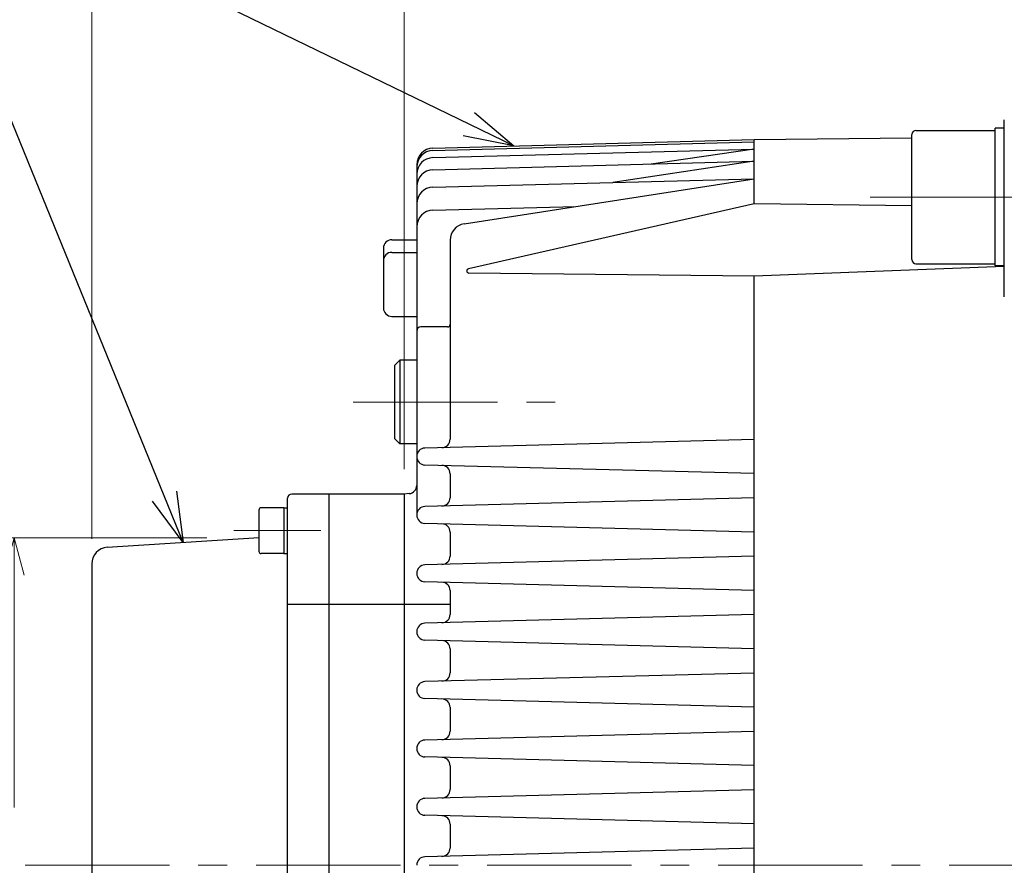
# Model space of a CAD drawing. Header units: millimetres. Extents: x 0 to 1300, y 0 to 891.
# Tile 115 of 133: x 310 to 428, y 622 to 723. Entities that reach past the tile are written whole.
import ezdxf

# ---------------------------------------------------------------- set-up
doc = ezdxf.new("R2010")
doc.units = ezdxf.units.MM
doc.header["$LTSCALE"] = 0.545669
doc.linetypes.add('CENTER', pattern=[50.8, 31.75, -6.35, 6.35, -6.35])
doc.layers.add('NoLayerName_001', color=7, linetype='Continuous')
doc.styles.get("Standard").update_dxf_attribs({"font": 'txt', "bigfont": 'extfont2'})
doc.dimstyles.get("Standard").update_dxf_attribs({"dimtxt": 2.5, "dimasz": 2.5, "dimexe": 1, "dimexo": 1, "dimtad": 1, "dimdec": 3, "dimzin": 0, "dimdsep": 46, "dimtxsty": 'Standard', "dimcen": 2.5, "dimadec": 3, "dimazin": 0, "dimtfac": 0.75, "dimtdec": 3, "dimtmove": 0, "dimatfit": 3, "dimfxl": 1, "dimarcsym": 0})

# ---------------------------------------------------------------- blocks, each defined once
blk = doc.blocks.new('_OPEN30')
at = {"color": 0, "linetype": 'ByBlock', "lineweight": -2}
for p, q in [((-1, 0.267949), (0, 0)), ((0, 0), (-1, -0.267949)), ((0, 0), (-1, 0))]:
    blk.add_line(p, q, dxfattribs=at)
blk = doc.blocks.new('*D132')
at = {"layer": 'Defpoints', "color": 0}
for p in [(335.31, 661.37), (309.19, 629.02), (309.19, 629.02)]:
    blk.add_point(p, dxfattribs=at)
at = {"layer": 'NoLayerName_001', "color": 0, "linetype": 'Continuous', "lineweight": 13}
for p, q in [((332.31, 661.37), (306.19, 661.37)), ((309.19, 656.87), (309.19, 629.02))]:
    blk.add_line(p, q, dxfattribs=at)
at = {"layer": 'NoLayerName_001', "color": 0, "lineweight": 13, "xscale": 4.5, "yscale": 4.5, "zscale": 4.5, "rotation": 90}
blk.add_blockref('_OPEN30', (309.19, 661.37), dxfattribs=at)
at = {"layer": 'NoLayerName_001', "color": 0, "lineweight": 13, "insert": (299.92, 639.02), "char_height": 10.5, "attachment_point": 5, "rotation": 90}
blk.add_mtext('\\W0.8000;%%c７９', dxfattribs=at)
blk = doc.blocks.new('_NONE')
blk = doc.blocks.new('*D136')
at = {"layer": 'Defpoints', "color": 0}
for p in [(318.5, 817.1), (552, 712.1), (318.5, 658.23)]:
    blk.add_point(p, dxfattribs=at)
at = {"layer": 'NoLayerName_001', "color": 0, "linetype": 'Continuous', "lineweight": 13}
for p, q in [((318.5, 661.23), (318.5, 820.1)), ((552, 715.1), (552, 820.1)), ((547.5, 817.1), (323, 817.1))]:
    blk.add_line(p, q, dxfattribs=at)
at = {"layer": 'NoLayerName_001', "color": 0, "lineweight": 13, "xscale": 4.5, "yscale": 4.5, "zscale": 4.5, "rotation": 180}
blk.add_blockref('_OPEN30', (318.5, 817.1), dxfattribs=at)
at = {"layer": 'NoLayerName_001', "color": 0, "lineweight": 13, "xscale": 4.5, "yscale": 4.5, "zscale": 4.5}
blk.add_blockref('_OPEN30', (552, 817.1), dxfattribs=at)
at = {"layer": 'NoLayerName_001', "color": 0, "lineweight": 13, "insert": (435.25, 826.4), "char_height": 10.5, "attachment_point": 5}
blk.add_mtext('\\W0.8000;２３４', dxfattribs=at)
blk = doc.blocks.new('*D137')
at = {"layer": 'Defpoints', "color": 0}
for p in [(318.5, 839.6), (318.5, 658.23), (631, 639.03)]:
    blk.add_point(p, dxfattribs=at)
at = {"layer": 'NoLayerName_001', "color": 0, "linetype": 'Continuous', "lineweight": 13}
for p, q in [((318.5, 661.23), (318.5, 842.6)), ((631, 642.03), (631, 842.6)), ((626.5, 839.6), (323, 839.6))]:
    blk.add_line(p, q, dxfattribs=at)
at = {"layer": 'NoLayerName_001', "color": 0, "lineweight": 13, "xscale": 4.5, "yscale": 4.5, "zscale": 4.5, "rotation": 180}
blk.add_blockref('_OPEN30', (318.5, 839.6), dxfattribs=at)
at = {"layer": 'NoLayerName_001', "color": 0, "lineweight": 13, "xscale": 4.5, "yscale": 4.5, "zscale": 4.5}
blk.add_blockref('_OPEN30', (631, 839.6), dxfattribs=at)
at = {"layer": 'NoLayerName_001', "color": 0, "lineweight": 13, "insert": (474.75, 848.9), "char_height": 10.5, "attachment_point": 5}
blk.add_mtext('\\W0.8000;３１３', dxfattribs=at)
blk = doc.blocks.new('*D138')
at = {"layer": 'Defpoints', "color": 0}
for p in [(318.5, 794.6), (356, 666.6), (318.5, 658.23)]:
    blk.add_point(p, dxfattribs=at)
at = {"layer": 'NoLayerName_001', "color": 0, "linetype": 'Continuous', "lineweight": 13}
for p, q in [((318.5, 661.23), (318.5, 797.6)), ((356, 669.6), (356, 797.6)), ((351.5, 794.6), (323, 794.6))]:
    blk.add_line(p, q, dxfattribs=at)
at = {"layer": 'NoLayerName_001', "color": 0, "lineweight": 13, "xscale": 4.5, "yscale": 4.5, "zscale": 4.5, "rotation": 180}
blk.add_blockref('_OPEN30', (318.5, 794.6), dxfattribs=at)
at = {"layer": 'NoLayerName_001', "color": 0, "lineweight": 13, "xscale": 4.5, "yscale": 4.5, "zscale": 4.5}
blk.add_blockref('_OPEN30', (356, 794.6), dxfattribs=at)
at = {"layer": 'NoLayerName_001', "color": 0, "lineweight": 13, "insert": (337.25, 803.9), "char_height": 10.5, "attachment_point": 5}
blk.add_mtext('\\W0.8000;３８', dxfattribs=at)
blk = doc.blocks.new('*D139')
at = {"layer": 'Defpoints', "color": 0}
for p in [(356, 794.6), (552, 712.1), (356, 666.6)]:
    blk.add_point(p, dxfattribs=at)
at = {"layer": 'NoLayerName_001', "color": 0, "linetype": 'Continuous', "lineweight": 13}
for p, q in [((356, 669.6), (356, 797.6)), ((552, 715.1), (552, 797.6)), ((547.5, 794.6), (360.5, 794.6))]:
    blk.add_line(p, q, dxfattribs=at)
at = {"layer": 'NoLayerName_001', "color": 0, "lineweight": 13, "xscale": 4.5, "yscale": 4.5, "zscale": 4.5, "rotation": 180}
blk.add_blockref('_OPEN30', (356, 794.6), dxfattribs=at)
at = {"layer": 'NoLayerName_001', "color": 0, "lineweight": 13, "xscale": 4.5, "yscale": 4.5, "zscale": 4.5}
blk.add_blockref('_OPEN30', (552, 794.6), dxfattribs=at)
at = {"layer": 'NoLayerName_001', "color": 0, "lineweight": 13, "insert": (454, 802.96), "char_height": 10.5, "attachment_point": 5}
blk.add_mtext('\\W0.8000;196', dxfattribs=at)

msp = doc.modelspace()

# ---------------------------------------------------------------- linework, layer by layer
at = {"layer": 'NoLayerName_001', "color": 7, "linetype": 'Continuous', "lineweight": 25}
for p, q in [((428, 690.2464), (428, 711.4649)), ((417.4, 710.2097), (426.9, 710.2097)), ((428, 710.4597), (426.9, 710.4597)), ((426.9, 693.9597), (426.9, 710.4597)), ((359.4476, 708.0928), (398, 709.1024)), ((398, 709.1024), (416.9, 709.3171)), ((398, 701.4038), (398, 709.1024)), ((416.9, 694.7097), (416.9, 709.7097)), ((359.4476, 707.8075), (398, 708.817)), ((359.4476, 706.9457), (398, 707.9552)), ((398, 707.9552), (385.6439, 706.1755)), ((359.4476, 705.4895), (398, 706.499)), ((398, 706.499), (381.0327, 703.9723)), ((357.5, 706.0935), (357.5, 664.0896)), ((359.4476, 703.4071), (398, 704.4166)), ((363.1935, 699.0193), (398, 704.4166)), ((359.4476, 700.6486), (376.5962, 701.0976)), ((398, 701.4038), (363.7067, 693.6175)), ((416.9, 701.1614), (398, 701.4038)), ((354.5, 697.1024), (357.5, 697.1024)), ((361.5, 697.0429), (361.5, 673.1682)), ((353.5, 696.1024), (353.5, 688.9146)), ((354.5, 695.5871), (357.5, 695.5871)), ((428, 693.8886), (398, 692.7403)), ((417.4, 694.2097), (426.9, 694.2097)), ((428, 693.9597), (426.9, 693.9597)), ((398, 692.7403), (363.7627, 693.0931)), ((398, 586.3214), (398, 692.7403)), ((354.5, 687.9146), (357.5, 687.9146)), ((361.2, 686.6406), (358, 686.6406)), ((355.46, 682.6406), (354.86, 682.0406)), ((354.86, 673.2406), (354.86, 682.0406)), ((357.5, 682.6406), (355.46, 682.6406)), ((355.46, 682.6406), (355.46, 672.6406)), ((354.86, 673.2406), (355.46, 672.6406)), ((357.5, 672.6406), (355.46, 672.6406)), ((398, 673.1498), (358.4738, 672.1148)), ((398, 669.0549), (358.4738, 670.09)), ((361.5, 669.0366), (361.5, 666.1682)), ((356, 666.6024), (342.5, 666.6024)), ((347, 577.6024), (347, 666.6024)), ((356.5905, 666.6561), (356, 666.6024)), ((356, 666.6024), (356, 601.2123)), ((342, 592.2215), (342, 666.1024)), ((398, 666.1498), (358.4738, 665.1148)), ((338.55, 664.6707), (338.55, 659.7707)), ((341.55, 664.9707), (338.85, 664.9707)), ((341.55, 664.9707), (341.55, 659.4707)), ((341.55, 664.9707), (342, 664.9707)), ((398, 662.0549), (358.4738, 663.09)), ((361.5, 662.0366), (361.5, 659.1682)), ((320.3726, 660.2219), (338.6033, 661.3856)), ((341.55, 659.4707), (338.85, 659.4707)), ((341.55, 659.4707), (342, 659.4707)), ((318.5, 658.226), (318.5, 580.6024)), ((398, 659.1498), (358.4738, 658.1148)), ((398, 655.0549), (358.4738, 656.09)), ((361.5, 655.0366), (361.5, 652.1682)), ((342, 653.4073), (347, 653.4073)), ((347, 653.4073), (356, 653.4073)), ((356, 653.4073), (361.5, 653.4073)), ((398, 652.1498), (358.4738, 651.1148)), ((398, 648.0549), (358.4738, 649.09)), ((361.5, 648.0366), (361.5, 645.1682)), ((398, 645.1498), (358.4738, 644.1148)), ((398, 641.0549), (358.4738, 642.09)), ((361.5, 641.0366), (361.5, 638.1682)), ((398, 638.1498), (358.4738, 637.1148)), ((398, 634.0549), (358.4738, 635.09)), ((361.5, 634.0366), (361.5, 631.1682)), ((398, 631.1498), (358.4738, 630.1148)), ((398, 627.0549), (358.4738, 628.09)), ((361.5, 627.0366), (361.5, 624.1682)), ((398, 624.1498), (358.4738, 623.1148))]:
    msp.add_line(p, q, dxfattribs=at)
at = {"layer": 'NoLayerName_001', "color": 4, "linetype": 'CENTER', "lineweight": 13}
for p, q in [((411.9, 702.2097), (438, 702.2097)), ((349.86, 677.6406), (375.96, 677.6406)), ((335.55, 662.2207), (346, 662.2207)), ((310.5, 622.1024), (636.8797, 622.1024))]:
    msp.add_line(p, q, dxfattribs=at)
at = {"layer": 'NoLayerName_001', "color": 7, "linetype": 'Continuous', "lineweight": 25}
for centre, radius, start, end in [((417.4, 709.7097), 0.5, 90, 180), ((359.5, 706.0935), 2, 91.5, 180), ((359.5, 705.8082), 2, 91.5, 180), ((359.5, 704.9463), 2, 91.5, 180), ((359.5, 703.4902), 2, 91.5, 180), ((359.5, 701.4077), 2, 91.5, 180), ((359.5, 698.6492), 2, 91.5, 180), ((363.5, 697.0429), 2, 98.814359, 180), ((354.5, 696.1024), 1, 90, 180), ((354.5, 694.5871), 1, 90, 180), ((417.4, 694.7097), 0.5, 180, 270), ((363.7655, 693.3586), 0.2655, 102.79221, 269.409607), ((354.5, 688.9146), 1, 180, 270), ((358, 686.1406), 0.5, 90, 180), ((361.2, 686.9406), 0.3, 270, 0), ((360.5, 673.1682), 1, 271.5, 0), ((358.5, 671.1151), 1, 91.5, 180), ((358.5, 671.0896), 1, 180, 268.5), ((360.5, 669.0366), 1, 0, 88.5), ((356.5, 667.652), 1, 275.194429, 0), ((342.5, 666.1024), 0.5, 90, 180), ((360.5, 666.1682), 1, 271.5, 0), ((338.85, 664.6707), 0.3, 90, 180), ((358.5, 664.1151), 1, 91.5, 180), ((358.5, 664.0896), 1, 180, 268.5), ((360.5, 662.0366), 1, 0, 88.5), ((320.5, 658.226), 2, 93.652223, 180), ((338.85, 659.7707), 0.3, 180, 270), ((358.5, 657.1151), 1, 91.5, 180), ((360.5, 659.1682), 1, 271.5, 0), ((358.5, 657.0896), 1, 180, 268.5), ((360.5, 655.0366), 1, 0, 88.5), ((360.5, 652.1682), 1, 271.5, 0), ((358.5, 650.1151), 1, 91.5, 180), ((358.5, 650.0896), 1, 180, 268.5), ((360.5, 648.0366), 1, 0, 88.5), ((360.5, 645.1682), 1, 271.5, 0), ((358.5, 643.1151), 1, 91.5, 180), ((358.5, 643.0896), 1, 180, 268.5), ((360.5, 641.0366), 1, 0, 88.5), ((360.5, 638.1682), 1, 271.5, 0), ((358.5, 636.1151), 1, 91.5, 180), ((358.5, 636.0896), 1, 180, 268.5), ((360.5, 634.0366), 1, 0, 88.5), ((360.5, 631.1682), 1, 271.5, 0), ((358.5, 629.1151), 1, 91.5, 180), ((358.5, 629.0896), 1, 180, 268.5), ((360.5, 627.0366), 1, 0, 88.5), ((360.5, 624.1682), 1, 271.5, 0), ((358.5, 622.1151), 1, 91.5, 180)]:
    msp.add_arc(centre, radius, start, end, dxfattribs=at)

# ---------------------------------------------------------------- dimensions: what is measured, and where the dimension line sits
at = {"layer": 'NoLayerName_001', "color": 3, "linetype": 'Continuous', "lineweight": 13}
for base, p1, p2, angle, text, override, picture, middle in [((318.5, 839.6024), (631, 639.025), (318.5, 658.226), 180, '\\W0.8000;３１３', {"dimtxt": 10.5, "dimasz": 4.5, "dimexe": 3, "dimexo": 3, "dimgap": 3, "dimzin": 8, "dimblk": 'OPEN30', "dimclrd": 0, "dimclre": 0, "dimclrt": 0, "dimtp": 0, "dimtm": 0, "dimlwd": 13, "dimlwe": 13}, '*D137', (474.75, 839.6024)), ((318.5, 817.1024), (552, 712.1024), (318.5, 658.226), 180, '\\W0.8000;２３４', {"dimtxt": 10.5, "dimasz": 4.5, "dimexe": 3, "dimexo": 3, "dimgap": 3, "dimzin": 8, "dimblk": 'OPEN30', "dimclrd": 0, "dimclre": 0, "dimclrt": 0, "dimtp": 0, "dimtm": 0, "dimlwd": 13, "dimlwe": 13}, '*D136', (435.25, 817.1024)), ((318.5, 794.6024), (356, 666.6024), (318.5, 658.226), 180, '\\W0.8000;３８', {"dimtxt": 10.5, "dimasz": 4.5, "dimexe": 3, "dimexo": 3, "dimgap": 3, "dimzin": 8, "dimblk": 'OPEN30', "dimclrd": 0, "dimclre": 0, "dimclrt": 0, "dimtp": 0, "dimtm": 0, "dimlwd": 13, "dimlwe": 13}, '*D138', (337.25, 794.6024)), ((356, 794.6024), (552, 712.1024), (356, 666.6024), 180, '\\W0.8000;<>', {"dimtxt": 10.5, "dimasz": 4.5, "dimexe": 3, "dimexo": 3, "dimgap": 3, "dimzin": 8, "dimblk": 'OPEN30', "dimclrd": 0, "dimclre": 0, "dimclrt": 0, "dimtp": 0, "dimtm": 0, "dimlwd": 13, "dimlwe": 13}, '*D139', (454, 794.6024)), ((309.1896, 629.0183), (335.3078, 661.3671), (309.1896, 629.0183), 270, '\\W0.8000;%%c７９', {"dimtxt": 10.5, "dimasz": 4.5, "dimexe": 3, "dimexo": 3, "dimgap": 3, "dimzin": 8, "dimpost": '%%c<>', "dimblk1": 'OPEN30', "dimblk2": 'NONE', "dimsah": 1, "dimse2": 1, "dimclrd": 0, "dimclre": 0, "dimclrt": 0, "dimtp": 0, "dimtm": 0, "dimatfit": 2, "dimlwd": 13, "dimlwe": 13}, '*D132', (309.1896, 639.0171))]:
    dim = msp.add_linear_dim(base=base, p1=p1, p2=p2, angle=angle, text=text, dimstyle='Standard', override=override, dxfattribs=at)
    dim.commit()
    dim.dimension.update_dxf_attribs({"geometry": picture, "text_midpoint": middle, "dimtype": 160})

# ---------------------------------------------------------------- leaders
at = {"layer": 'NoLayerName_001', "color": 3, "linetype": 'Continuous', "lineweight": 13, "annotation_type": 0, "has_hookline": 1, "hookline_direction": 1}
for points, text_width in [([(488.6, 639.8524), (461.1213, 748.499), (455.1213, 748.499)], 85.0963), ([(369.1345, 708.3465), (310.444, 736.8431), (304.444, 736.8431)], 108.9814), ([(329.488, 660.8037), (305.889, 718.6232), (299.889, 718.6232)], 61.9951)]:
    msp.add_leader(points, dimstyle='Standard', override={"dimtxt": 10.5, "dimasz": 6, "dimldrblk": 'OPEN30'}, dxfattribs=dict(at, text_width=text_width))

doc.saveas('drawing.dxf')
